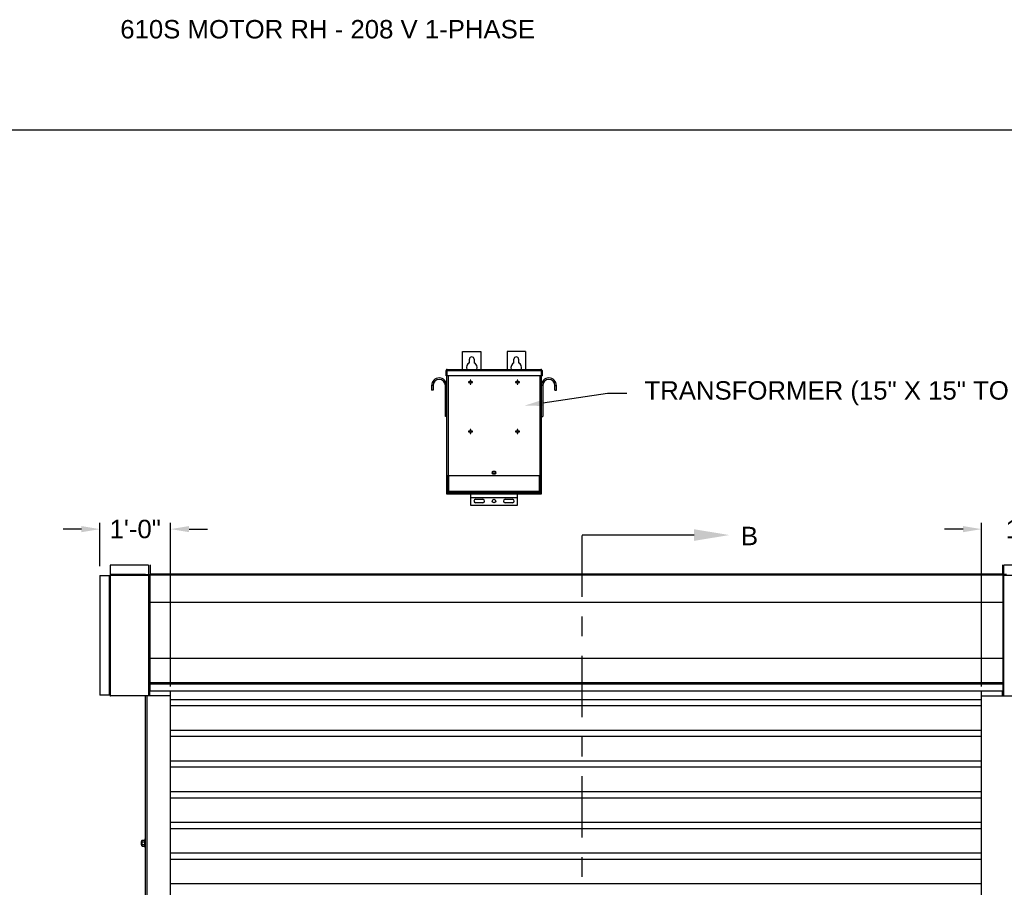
# Model space of a CAD drawing. Header units: inches. Extents: x 170 to 312, y 215 to 248.
# Tile 106 of 256: x 176.26 to 181.27, y 243.33 to 247.74. Entities that reach past the tile are written whole.
import ezdxf
from ezdxf import colors
from ezdxf.entities.mleader import LeaderData, LeaderLine
from ezdxf.math import Vec2, Vec3

# ---------------------------------------------------------------- set-up
doc = ezdxf.new("R2010")
doc.units = ezdxf.units.IN
doc.header["$LTSCALE"] = 0.25
doc.header["$MEASUREMENT"] = 0
doc.linetypes.add('CENTER', pattern=[2, 1.25, -0.25, 0.25, -0.25])
for name, color, linetype in [('208V 1-PHASE 60HZ VIA TRANSFORMER (190-207V RANGE)', 7, 'Continuous'), ('ANNOTATIONS', 1, 'Continuous'), ('MOTOR RH', 7, 'Continuous'), ('SECTION CUTS', 6, 'CENTER')]:
    doc.layers.add(name, color=color, linetype=linetype)
doc.styles.add('ARIAL', font='arial.ttf', dxfattribs={"height": 0.09375})
doc.styles.get("Standard").update_dxf_attribs({"font": 'romans.shx'})
doc.dimstyles.new('STANDARD$0', dxfattribs={"dimtxt": 0.09375, "dimasz": 0.09375, "dimexe": 0.03125, "dimexo": 0.046875, "dimgap": 0.09, "dimtad": 0, "dimtih": 1, "dimtoh": 1, "dimdec": 4, "dimzin": 0, "dimdsep": 46, "dimtxsty": 'ARIAL', "dimcen": 0.09, "dimadec": 0, "dimazin": 0, "dimtfac": 1, "dimtdec": 4, "dimtofl": 0, "dimtmove": 0, "dimatfit": 1, "dimfxl": 1, "dimtolj": 1, "dimtzin": 0, "dimarcsym": 0})

# ---------------------------------------------------------------- blocks, each defined once
blk = doc.blocks.new('*D17')
at = {"layer": 'ANNOTATIONS', "color": 0, "lineweight": -2, "transparency": 16777216}
for p, q in [((181.1541, 244.3469), (181.1541, 245.1801)), ((181.66, 244.959), (181.66, 245.1801)), ((181.0603, 245.1488), (180.9666, 245.1488)), ((181.7537, 245.1488), (181.8475, 245.1488))]:
    blk.add_line(p, q, dxfattribs=at)
at = {"layer": 'ANNOTATIONS', "color": 0, "transparency": 16777216}
for points in [[(181.0603, 245.1644), (181.0603, 245.1332), (181.1541, 245.1488)], [(181.7537, 245.1644), (181.7537, 245.1332), (181.66, 245.1488)]]:
    blk.add_solid(points, dxfattribs=at)
at = {"layer": 'defpoints', "color": 0, "transparency": 16777216}
for p in [(181.66, 245.1488), (181.66, 244.9122), (181.1541, 244.3)]:
    blk.add_point(p, dxfattribs=at)
at = {"layer": 'ANNOTATIONS', "color": 0, "transparency": 16777216, "insert": (181.407, 245.1488), "char_height": 0.09375, "attachment_point": 5, "style": 'ARIAL'}
blk.add_mtext('\\A1;1\'-6"', dxfattribs=at)
blk = doc.blocks.new('*D18')
at = {"layer": 'ANNOTATIONS', "color": 0, "lineweight": -2, "transparency": 16777216}
for p, q in [((176.6674, 244.9594), (176.6674, 245.1801)), ((177.0276, 244.3469), (177.0276, 245.1801)), ((176.5736, 245.1488), (176.4799, 245.1488)), ((177.1213, 245.1488), (177.2151, 245.1488))]:
    blk.add_line(p, q, dxfattribs=at)
at = {"layer": 'ANNOTATIONS', "color": 0, "transparency": 16777216}
for points in [[(176.5736, 245.1644), (176.5736, 245.1332), (176.6674, 245.1488)], [(177.1213, 245.1644), (177.1213, 245.1332), (177.0276, 245.1488)]]:
    blk.add_solid(points, dxfattribs=at)
at = {"layer": 'defpoints', "color": 0, "transparency": 16777216}
for p in [(177.0276, 245.1488), (176.6674, 244.9125), (177.0276, 244.3)]:
    blk.add_point(p, dxfattribs=at)
at = {"layer": 'ANNOTATIONS', "color": 0, "transparency": 16777216, "insert": (176.8475, 245.1488), "char_height": 0.09375, "attachment_point": 5, "style": 'ARIAL'}
blk.add_mtext('\\A1;1\'-0"', dxfattribs=at)

msp = doc.modelspace()

# ---------------------------------------------------------------- linework, layer by layer
at = {"layer": '208V 1-PHASE 60HZ VIA TRANSFORMER (190-207V RANGE)'}
for p, q in [((178.51317, 246.05303), (178.60692, 246.05303)), ((178.51317, 245.96227), (178.51317, 246.05303)), ((178.60692, 246.05303), (178.60692, 245.96227)), ((178.83348, 246.05303), (178.73973, 246.05303)), ((178.73973, 246.05303), (178.73973, 245.96227)), ((178.83348, 246.05303), (178.83348, 245.96227)), ((178.54833, 245.99571), (178.54833, 246.01397)), ((178.57176, 246.01397), (178.57176, 245.99571)), ((178.77489, 245.99571), (178.77489, 246.01397)), ((178.79833, 246.01397), (178.79833, 245.99571)), ((178.42915, 245.95616), (178.43214, 245.95616)), ((178.42915, 245.92907), (178.42915, 245.95616)), ((178.43214, 245.95616), (178.43214, 245.92907)), ((178.43258, 245.95616), (178.91407, 245.95616)), ((178.43258, 245.95616), (178.43258, 245.92907)), ((178.43309, 245.95794), (178.43309, 245.95839)), ((178.43526, 245.96227), (178.91139, 245.96227)), ((178.91356, 245.95839), (178.91356, 245.95794)), ((178.91407, 245.95616), (178.91407, 245.92907)), ((178.9175, 245.95616), (178.91451, 245.95616)), ((178.91451, 245.95616), (178.91451, 245.92907)), ((178.9175, 245.95616), (178.9175, 245.92907)), ((178.43214, 245.92907), (178.42915, 245.92907)), ((178.91407, 245.92907), (178.43258, 245.92907)), ((178.43309, 245.32647), (178.43309, 245.92907)), ((178.4392, 245.92907), (178.4392, 245.42022)), ((178.55269, 245.89828), (178.54396, 245.89828)), ((178.54396, 245.89828), (178.54396, 245.89529)), ((178.54396, 245.89529), (178.55269, 245.89529)), ((178.55269, 245.90701), (178.55269, 245.89828)), ((178.55568, 245.90701), (178.55269, 245.90701)), ((178.55269, 245.89529), (178.55269, 245.88656)), ((178.55269, 245.88656), (178.55568, 245.88656)), ((178.55568, 245.89828), (178.55568, 245.90701)), ((178.56441, 245.89828), (178.55568, 245.89828)), ((178.55568, 245.88656), (178.55568, 245.89529)), ((178.55568, 245.89529), (178.56441, 245.89529)), ((178.56441, 245.89529), (178.56441, 245.89828)), ((178.79097, 245.89828), (178.78224, 245.89828)), ((178.78224, 245.89828), (178.78224, 245.89529)), ((178.78224, 245.89529), (178.79097, 245.89529)), ((178.79396, 245.90701), (178.79097, 245.90701)), ((178.79097, 245.90701), (178.79097, 245.89828)), ((178.79097, 245.89529), (178.79097, 245.88656)), ((178.79097, 245.88656), (178.79396, 245.88656)), ((178.79396, 245.89828), (178.79396, 245.90701)), ((178.80269, 245.89828), (178.79396, 245.89828)), ((178.79396, 245.89529), (178.80269, 245.89529)), ((178.79396, 245.88656), (178.79396, 245.89529)), ((178.80269, 245.89529), (178.80269, 245.89828)), ((178.90745, 245.42022), (178.90745, 245.92907)), ((178.91356, 245.92907), (178.91356, 245.32647)), ((178.91451, 245.92907), (178.9175, 245.92907)), ((178.36307, 245.8796), (178.35559, 245.8796)), ((178.35559, 245.8796), (178.35559, 245.85585)), ((178.36307, 245.85585), (178.35559, 245.85585)), ((178.36307, 245.8796), (178.36307, 245.85585)), ((178.42562, 245.72303), (178.42562, 245.8796)), ((178.42562, 245.8796), (178.43309, 245.8796)), ((178.92103, 245.8796), (178.91356, 245.8796)), ((178.92103, 245.8796), (178.92103, 245.72303)), ((178.98358, 245.8796), (178.99106, 245.8796)), ((178.98358, 245.85585), (178.98358, 245.8796)), ((178.98358, 245.85585), (178.99106, 245.85585)), ((178.99106, 245.85585), (178.99106, 245.8796)), ((178.43309, 245.72303), (178.42562, 245.72303)), ((178.91356, 245.72303), (178.92103, 245.72303)), ((178.55269, 245.64765), (178.54396, 245.64765)), ((178.54396, 245.64765), (178.54396, 245.64467)), ((178.54396, 245.64467), (178.55269, 245.64467)), ((178.55568, 245.65638), (178.55269, 245.65638)), ((178.55269, 245.65638), (178.55269, 245.64765)), ((178.55269, 245.64467), (178.55269, 245.63593)), ((178.55269, 245.63593), (178.55568, 245.63593)), ((178.55568, 245.64765), (178.55568, 245.65638)), ((178.56441, 245.64765), (178.55568, 245.64765)), ((178.55568, 245.63593), (178.55568, 245.64467)), ((178.55568, 245.64467), (178.56441, 245.64467)), ((178.56441, 245.64467), (178.56441, 245.64765)), ((178.79097, 245.64765), (178.78224, 245.64765)), ((178.78224, 245.64765), (178.78224, 245.64467)), ((178.78224, 245.64467), (178.79097, 245.64467)), ((178.79097, 245.65638), (178.79097, 245.64765)), ((178.79396, 245.65638), (178.79097, 245.65638)), ((178.79097, 245.64467), (178.79097, 245.63593)), ((178.79097, 245.63593), (178.79396, 245.63593)), ((178.79396, 245.64765), (178.79396, 245.65638)), ((178.80269, 245.64765), (178.79396, 245.64765)), ((178.79396, 245.63593), (178.79396, 245.64467)), ((178.79396, 245.64467), (178.80269, 245.64467)), ((178.80269, 245.64467), (178.80269, 245.64765)), ((178.67918, 245.44171), (178.66747, 245.44171)), ((178.66747, 245.42999), (178.67918, 245.42999)), ((178.91356, 245.42022), (178.43309, 245.42022)), ((178.43608, 245.42022), (178.43608, 245.32647)), ((178.43608, 245.41482), (178.43834, 245.41482)), ((178.43834, 245.42022), (178.43834, 245.34267)), ((178.44226, 245.42022), (178.44226, 245.34267)), ((178.90439, 245.34267), (178.90439, 245.42022)), ((178.90831, 245.34267), (178.90831, 245.42022)), ((178.90831, 245.41482), (178.91057, 245.41482)), ((178.91057, 245.32647), (178.91057, 245.42022)), ((178.43309, 245.3421), (178.43608, 245.3421)), ((178.43834, 245.34267), (178.90831, 245.34267)), ((178.43895, 245.33835), (178.43895, 245.3407)), ((178.4392, 245.32647), (178.4392, 245.33694)), ((178.43989, 245.33963), (178.43989, 245.33835)), ((178.44133, 245.33875), (178.44133, 245.34267)), ((178.44133, 245.33875), (178.90533, 245.33875)), ((178.44301, 245.33522), (178.44301, 245.33428)), ((178.44301, 245.33522), (178.90364, 245.33522)), ((178.44301, 245.33428), (178.90364, 245.33428)), ((178.46867, 245.33875), (178.46867, 245.33522)), ((178.5273, 245.33835), (178.46867, 245.33835)), ((178.50777, 245.33821), (178.50777, 245.33522)), ((178.50777, 245.33821), (178.62013, 245.33821)), ((178.5273, 245.33875), (178.5273, 245.33821)), ((178.56395, 245.33875), (178.56395, 245.33522)), ((178.6006, 245.33821), (178.6006, 245.33875)), ((178.74605, 245.33835), (178.6006, 245.33835)), ((178.62013, 245.33522), (178.62013, 245.33821)), ((178.72652, 245.33821), (178.72652, 245.33522)), ((178.72652, 245.33821), (178.83888, 245.33821)), ((178.74605, 245.33875), (178.74605, 245.33821)), ((178.7827, 245.33875), (178.7827, 245.33522)), ((178.81935, 245.33821), (178.81935, 245.33875)), ((178.87798, 245.33835), (178.81935, 245.33835)), ((178.83888, 245.33522), (178.83888, 245.33821)), ((178.87798, 245.33522), (178.87798, 245.33875)), ((178.88231, 245.33875), (178.88231, 245.33522)), ((178.88231, 245.33428), (178.88231, 245.32647)), ((178.90364, 245.33522), (178.90364, 245.33428)), ((178.90533, 245.34267), (178.90533, 245.33875)), ((178.90676, 245.33963), (178.90676, 245.33835)), ((178.90745, 245.33694), (178.90745, 245.32647)), ((178.9077, 245.33835), (178.9077, 245.3407)), ((178.91057, 245.3421), (178.91356, 245.3421)), ((178.91356, 245.32647), (178.43309, 245.32647)), ((178.55614, 245.26843), (178.55614, 245.32647)), ((178.79051, 245.30825), (178.55614, 245.30825)), ((178.79051, 245.30737), (178.55614, 245.30737)), ((178.57958, 245.30065), (178.61668, 245.30065)), ((178.61668, 245.28307), (178.57958, 245.28307)), ((178.72997, 245.30065), (178.76708, 245.30065)), ((178.76708, 245.28307), (178.72997, 245.28307)), ((178.79051, 245.32647), (178.79051, 245.26843)), ((178.79051, 245.26843), (178.55614, 245.26843))]:
    msp.add_line(p, q, dxfattribs=at)
for centre, radius in [((178.67333, 245.43585), 0.00586), ((178.67333, 245.29186), 0.00879)]:
    msp.add_circle(centre, radius, dxfattribs=at)
for centre, radius, start, end in [((178.56004, 245.971), 0.02734, 115.37693, 198.62143), ((178.56004, 246.01397), 0.01172, 0, 180), ((178.56004, 245.971), 0.02734, 341.37854, 64.62303), ((178.78661, 245.971), 0.02734, 115.37693, 198.62143), ((178.78661, 246.01397), 0.01172, 0, 180), ((178.78661, 245.971), 0.02734, 341.37854, 64.62303), ((178.39434, 245.8796), 0.03875, 0, 180), ((178.39434, 245.8796), 0.03128, 0, 180), ((178.95231, 245.8796), 0.03875, 0, 180), ((178.95231, 245.8796), 0.03127, 0, 180), ((178.66747, 245.43585), 0.00586, 90, 270), ((178.67918, 245.43585), 0.00586, 270, 90), ((178.44301, 245.33835), 0.00406, 180, 270), ((178.44301, 245.33835), 0.00313, 180, 270), ((178.90364, 245.33835), 0.00313, 270, 0), ((178.90364, 245.33835), 0.00406, 270, 0), ((178.57958, 245.29186), 0.00879, 90, 270), ((178.61668, 245.29186), 0.00879, 270, 90), ((178.72997, 245.29186), 0.00879, 90, 270), ((178.76708, 245.29186), 0.00879, 270, 90)]:
    msp.add_arc(centre, radius, start, end, dxfattribs=at)
for points, knots in [([(178.43526, 245.96227), (178.43446, 245.96227), (178.43366, 245.96211), (178.43218, 245.9615), (178.43151, 245.96105), (178.43037, 245.95992), (178.42992, 245.95924), (178.42931, 245.95776), (178.42915, 245.95696), (178.42915, 245.95616)], [0, 0, 0, 0, 0.25, 0.25, 0.5, 0.5, 0.75, 0.75, 1, 1, 1, 1]), ([(178.43325, 245.9585), (178.43318, 245.95846), (178.43277, 245.9582), (178.43229, 245.95737), (178.43219, 245.95656), (178.43214, 245.95616)], [0, 0, 0, 0, 0.0891638, 0.5445851, 1, 1, 1, 1]), ([(178.43258, 245.95616), (178.4328, 245.95696), (178.43303, 245.95776), (178.43347, 245.95924), (178.4337, 245.95992), (178.43414, 245.96105), (178.43437, 245.9615), (178.43482, 245.96211), (178.43504, 245.96227), (178.43526, 245.96227)], [0, 0, 0, 0, 0.25, 0.25, 0.5, 0.5, 0.75, 0.75, 1, 1, 1, 1]), ([(178.91139, 245.96227), (178.91161, 245.96227), (178.91183, 245.96211), (178.91228, 245.9615), (178.91251, 245.96105), (178.91295, 245.95992), (178.91318, 245.95924), (178.91362, 245.95776), (178.91385, 245.95696), (178.91407, 245.95616)], [0, 0, 0, 0, 0.25, 0.25, 0.5, 0.5, 0.75, 0.75, 1, 1, 1, 1]), ([(178.9175, 245.95616), (178.9175, 245.95696), (178.91734, 245.95776), (178.91673, 245.95924), (178.91628, 245.95992), (178.91514, 245.96105), (178.91447, 245.9615), (178.91299, 245.96211), (178.91219, 245.96227), (178.91139, 245.96227)], [0, 0, 0, 0, 0.25, 0.25, 0.5, 0.5, 0.75, 0.75, 1, 1, 1, 1]), ([(178.91451, 245.95616), (178.91446, 245.95656), (178.91436, 245.95737), (178.91388, 245.9582), (178.91347, 245.95846), (178.9134, 245.9585)], [0, 0, 0, 0, 0.4554149, 0.9108362, 1, 1, 1, 1]), ([(178.44226, 245.34267), (178.44175, 245.34271), (178.44124, 245.34275), (178.44029, 245.34282), (178.43985, 245.34286), (178.43912, 245.34293), (178.43883, 245.34297), (178.43844, 245.34304), (178.43834, 245.34308), (178.43834, 245.34311)], [0, 0, 0, 0, 0.25, 0.25, 0.5, 0.5, 0.75, 0.75, 1, 1, 1, 1]), ([(178.43834, 245.34267), (178.4384, 245.34216), (178.43851, 245.34112), (178.43943, 245.33985), (178.44043, 245.33907), (178.44113, 245.33896), (178.44133, 245.33893)], [0, 0, 0, 0, 0.2962227, 0.5924445, 0.8886662, 1, 1, 1, 1]), ([(178.90831, 245.34311), (178.90831, 245.34308), (178.90821, 245.34304), (178.90782, 245.34297), (178.90753, 245.34293), (178.9068, 245.34286), (178.90636, 245.34282), (178.90542, 245.34275), (178.9049, 245.34271), (178.90439, 245.34267)], [0, 0, 0, 0, 0.25, 0.25, 0.5, 0.5, 0.75, 0.75, 1, 1, 1, 1]), ([(178.90533, 245.33893), (178.90552, 245.33896), (178.90622, 245.33907), (178.90722, 245.33985), (178.90814, 245.34112), (178.90825, 245.34216), (178.90831, 245.34267)], [0, 0, 0, 0, 0.1113338, 0.4075555, 0.7037773, 1, 1, 1, 1])]:
    msp.add_open_spline(points, degree=3, knots=knots, dxfattribs=at)
at = {"layer": 'defpoints'}
msp.add_lwpolyline([(189.05875, 234.44685), (169.58887, 234.44685), (169.58887, 247.18196), (189.05875, 247.18196)], close=True, dxfattribs=at)
at = {"layer": 'MOTOR RH'}
for p, q in [((176.72064, 244.96582), (176.72064, 244.30293)), ((176.9146, 244.96582), (176.9146, 244.91812)), ((176.92309, 244.96661), (176.92309, 244.91812)), ((181.26274, 244.91812), (181.26274, 244.96661)), ((181.267, 244.91812), (181.267, 244.96582)), ((176.66735, 244.91253), (176.72064, 244.91253)), ((176.7153, 244.91253), (176.7153, 244.30293)), ((176.71851, 244.30293), (176.71851, 244.91253)), ((176.89966, 244.91787), (176.72064, 244.91787)), ((176.72064, 244.91466), (176.9146, 244.91466)), ((176.89966, 244.91466), (176.89966, 244.91812)), ((176.89966, 244.91812), (176.92309, 244.91812)), ((176.90819, 244.91466), (176.90819, 244.91812)), ((176.9146, 244.91466), (176.9146, 244.3)), ((176.9146, 244.91386), (176.92309, 244.91386)), ((181.26274, 244.91865), (176.92309, 244.91865)), ((181.26274, 244.91519), (176.92309, 244.91519)), ((176.92309, 244.32505), (176.92309, 244.91519)), ((181.28194, 244.91812), (181.26274, 244.91812)), ((181.26274, 244.91519), (181.26274, 244.32505)), ((181.26274, 244.91386), (181.267, 244.91386)), ((181.267, 244.29919), (181.267, 244.91466)), ((181.267, 244.91466), (181.60633, 244.91466)), ((181.26274, 244.7758), (176.92309, 244.7758)), ((181.26274, 244.48955), (176.92309, 244.48955)), ((176.9146, 244.3685), (176.92309, 244.3685)), ((176.91801, 244.31279), (176.91801, 244.35542)), ((176.91801, 244.34775), (176.92098, 244.34775)), ((176.91801, 244.33604), (176.92098, 244.33604)), ((176.92098, 244.3), (176.92098, 244.3685)), ((176.92309, 244.3664), (176.92098, 244.3664)), ((181.26274, 244.36687), (176.92309, 244.36687)), ((181.26274, 244.3685), (181.267, 244.3685)), ((181.26359, 244.34874), (181.26274, 244.34874)), ((181.26359, 244.3431), (181.26274, 244.3431)), ((181.26359, 244.32846), (181.26274, 244.32846)), ((181.26359, 244.31279), (181.26359, 244.35542)), ((176.72063, 244.30293), (176.66735, 244.30293)), ((177.02755, 244.3), (176.72239, 244.3)), ((176.89966, 240.38253), (176.89966, 244.3)), ((176.90819, 240.38253), (176.90819, 244.3)), ((176.91801, 244.32239), (176.92098, 244.32239)), ((176.91801, 244.32045), (176.92098, 244.32045)), ((177.02755, 240.10529), (177.02755, 244.32505)), ((177.02755, 244.28138), (181.15405, 244.28138)), ((181.15405, 240.10529), (181.15405, 244.32505)), ((181.15405, 244.3), (181.267, 244.3)), ((181.26062, 244.3), (181.26062, 244.32505)), ((181.26359, 244.31946), (181.26062, 244.31946)), ((181.267, 244.29919), (181.60633, 244.29919)), ((177.02755, 244.25013), (181.15405, 244.25013)), ((177.02755, 244.12513), (181.15405, 244.12513)), ((177.02755, 244.09388), (181.15405, 244.09388)), ((177.02755, 243.96888), (181.15405, 243.96888)), ((177.02755, 243.93763), (181.15405, 243.93763)), ((177.02755, 243.81263), (181.15405, 243.81263)), ((177.02755, 243.78138), (181.15405, 243.78138)), ((177.02755, 243.65638), (181.15405, 243.65638)), ((177.02755, 243.62513), (181.15405, 243.62513)), ((176.8775, 243.55724), (176.8775, 243.54221)), ((176.87851, 243.55825), (176.87851, 243.5412)), ((176.88097, 243.56251), (176.88097, 243.53694)), ((176.88268, 243.56449), (176.89454, 243.56449)), ((176.88268, 243.55711), (176.89454, 243.55711)), ((176.88268, 243.54234), (176.89454, 243.54234)), ((176.88268, 243.53496), (176.89454, 243.53496)), ((176.89625, 243.57104), (176.89625, 243.52841)), ((176.89625, 243.55825), (176.89625, 243.5608)), ((177.02755, 243.50013), (181.15405, 243.50013)), ((177.02755, 243.46888), (181.15405, 243.46888)), ((177.02755, 243.34388), (181.15405, 243.34388))]:
    msp.add_line(p, q, dxfattribs=at)
for radius in [0.00213, 0.00133]:
    msp.add_arc((176.72064, 244.91253), radius, 90, 180, dxfattribs=at)
for points in [[(176.9146, 244.96582), (176.72064, 244.96582)], [(181.60633, 244.96582), (181.267, 244.96582)], [(176.66735, 244.91253), (176.66735, 244.30293)], [(176.91801, 244.35542), (176.9146, 244.35542)], [(181.26274, 244.35929), (176.92309, 244.35929)], [(181.267, 244.35542), (181.26359, 244.35542)], [(176.9146, 244.31279), (176.91801, 244.31279)], [(176.92309, 244.32505), (181.26274, 244.32505)], [(181.26359, 244.31279), (181.267, 244.31279)], [(176.87851, 243.55825), (176.8775, 243.55724)], [(176.8775, 243.54221), (176.87851, 243.5412)], [(176.88097, 243.55825), (176.87851, 243.55825)], [(176.87851, 243.5412), (176.88097, 243.5412)], [(176.88268, 243.56449), (176.88097, 243.56251)], [(176.88097, 243.53694), (176.88268, 243.53496)], [(176.89625, 243.56251), (176.89454, 243.56449)], [(176.89454, 243.53496), (176.89625, 243.53694)], [(176.89966, 243.57104), (176.89625, 243.57104)], [(176.89625, 243.5412), (176.89625, 243.5412)], [(176.89625, 243.52841), (176.89966, 243.52841)]]:
    msp.add_open_spline(points, degree=1, dxfattribs=at)
for points, knots in [([(176.71851, 244.30293), (176.71854, 244.30258), (176.71862, 244.30187), (176.7192, 244.30095), (176.72004, 244.30029), (176.72084, 244.30002), (176.72132, 244.3), (176.72144, 244.3)], [0, 0, 0, 0, 0.2297562, 0.4595704, 0.6893926, 0.919238, 1, 1, 1, 1]), ([(176.72239, 244.3), (176.72226, 244.30004), (176.72199, 244.30011), (176.72159, 244.30069), (176.72118, 244.30153), (176.72087, 244.30233), (176.72069, 244.30281), (176.72064, 244.30293)], [0, 0, 0, 0, 0.2297497, 0.4595675, 0.6893808, 0.9192412, 1, 1, 1, 1]), ([(176.88097, 243.5608), (176.88104, 243.56132), (176.88117, 243.56237), (176.88193, 243.56359), (176.88251, 243.56429), (176.88268, 243.56449)], [0, 0, 0, 0, 0.40629469, 0.8272685, 1, 1, 1, 1]), ([(176.88268, 243.55711), (176.88223, 243.55768), (176.88132, 243.55885), (176.88097, 243.56013), (176.88097, 243.56078), (176.88097, 243.5608)], [0, 0, 0, 0, 0.4843315, 0.9863252, 1, 1, 1, 1]), ([(176.88097, 243.54973), (176.88097, 243.54989), (176.88098, 243.551), (176.88126, 243.55307), (176.88195, 243.55535), (176.8825, 243.55667), (176.88268, 243.55711)], [0, 0, 0, 0, 0.0665352, 0.4352862, 0.8145477, 1, 1, 1, 1]), ([(176.88268, 243.54234), (176.88242, 243.54297), (176.88182, 243.54445), (176.88113, 243.54691), (176.88102, 243.54878), (176.88097, 243.54973)], [0, 0, 0, 0, 0.2654613, 0.6280785, 1, 1, 1, 1]), ([(176.88097, 243.53865), (176.88104, 243.53917), (176.88117, 243.54022), (176.88193, 243.54144), (176.88251, 243.54214), (176.88268, 243.54234)], [0, 0, 0, 0, 0.4062945, 0.8272686, 1, 1, 1, 1]), ([(176.88268, 243.53496), (176.88223, 243.53553), (176.88132, 243.5367), (176.88097, 243.53798), (176.88097, 243.53863), (176.88097, 243.53865)], [0, 0, 0, 0, 0.4843323, 0.9863252, 1, 1, 1, 1]), ([(176.89625, 243.5608), (176.89618, 243.56132), (176.89605, 243.56237), (176.89529, 243.56359), (176.89471, 243.56429), (176.89454, 243.56449)], [0, 0, 0, 0, 0.4062869, 0.82727, 1, 1, 1, 1]), ([(176.89454, 243.55711), (176.89499, 243.55768), (176.8959, 243.55885), (176.89625, 243.56013), (176.89625, 243.56078), (176.89625, 243.5608)], [0, 0, 0, 0, 0.4843418, 0.9863253, 1, 1, 1, 1]), ([(176.89625, 243.54973), (176.89625, 243.54989), (176.89624, 243.551), (176.89595, 243.55307), (176.89527, 243.55535), (176.89472, 243.55667), (176.89454, 243.55711)], [0, 0, 0, 0, 0.0665352, 0.4352862, 0.8145477, 1, 1, 1, 1]), ([(176.89454, 243.54234), (176.8948, 243.54297), (176.8954, 243.54445), (176.89609, 243.54691), (176.89619, 243.54878), (176.89625, 243.54973)], [0, 0, 0, 0, 0.2654595, 0.6280849, 1, 1, 1, 1]), ([(176.89625, 243.53865), (176.89618, 243.53917), (176.89605, 243.54022), (176.89529, 243.54144), (176.89471, 243.54214), (176.89454, 243.54234)], [0, 0, 0, 0, 0.40628648, 0.82726969, 1, 1, 1, 1]), ([(176.89454, 243.53496), (176.89499, 243.53553), (176.8959, 243.5367), (176.89625, 243.53798), (176.89625, 243.53863), (176.89625, 243.53865)], [0, 0, 0, 0, 0.4843415, 0.9863242, 1, 1, 1, 1])]:
    msp.add_open_spline(points, degree=3, knots=knots, dxfattribs=at)
at = {"layer": 'SECTION CUTS'}
msp.add_line((179.12176, 239.90334), (179.12176, 245.11861), dxfattribs=at)

# ---------------------------------------------------------------- texts
at = {"layer": 'ANNOTATIONS', "insert": (176.77122, 247.74099), "char_height": 0.09375, "width": 6.6097632, "attachment_point": 1, "line_spacing_factor": 0.86134, "style": 'ARIAL'}
msp.add_mtext('610S MOTOR RH - 208 V 1-PHASE', dxfattribs=at)
at = {"layer": 'SECTION CUTS', "style": 'ARIAL'}
msp.add_text('B', height=0.09375, dxfattribs=at).set_placement((179.92979, 245.06692))

# ---------------------------------------------------------------- dimensions: what is measured, and where the dimension line sits
at = {"layer": 'ANNOTATIONS'}
for base, p1, p2, text, picture, middle in [((177.02755, 245.14882), (176.66735, 244.91253), (177.02755, 244.3), '1\'-0"', '*D18', (176.84745, 245.14882)), ((181.65999, 245.14882), (181.15405, 244.3), (181.65999, 244.91215), '1\'-6"', '*D17', (181.40702, 245.14882))]:
    dim = msp.add_linear_dim(base=base, p1=p1, p2=p2, text=text, dimstyle='STANDARD$0', dxfattribs=at)
    dim.commit()
    dim.dimension.update_dxf_attribs({"geometry": picture, "text_midpoint": middle, "dimtype": 160})

# ---------------------------------------------------------------- leaders
ml = msp.add_multileader_mtext('Standard', dxfattribs=at)
ml.set_content('TRANSFORMER (15" X 15" TO 20" X 15")', color=256, style='ARIAL')
ml.set_leader_properties()
ml.build(insert=Vec2(0, 0))
ml.multileader.update_dxf_attribs({"dogleg_length": 0.36, "arrow_head_size": 0.09375})
ctx = ml.context
ctx.base_point, ctx.char_height, ctx.arrow_head_size, ctx.landing_gap_size, ctx.plane_origin = Vec3(179.34914, 245.84122), 0.09375, 0.09375, 0.09, Vec3(178.56411, 245.40799)
notes = []
notes.append((ctx, [(0, (1, 1, 0), (179.25119, 245.84122), (1, 0), 0.09796, [(0, [(178.82849, 245.77734)], 0, [])])]))
ctx.mtext.insert, ctx.mtext.flow_direction = Vec3(179.43914, 245.90187), 5
at = {"layer": 'SECTION CUTS'}
ml = msp.add_multileader_mtext('Standard', dxfattribs=at)
ml.set_content('', color=256)
ml.set_leader_properties()
ml.build(insert=Vec2(0, 0))
ml.multileader.update_dxf_attribs({"dogleg_length": 0, "arrow_head_size": 0.18})
ctx = ml.context
ctx.base_point, ctx.char_height, ctx.arrow_head_size, ctx.landing_gap_size, ctx.plane_origin, ctx.plane_x_axis, ctx.plane_y_axis = Vec3(179.12176, 245.11861), 0.18, 0.18, 0, Vec3(179.87129, 245.11861), Vec3(0, 1), Vec3(-1, 0)
notes.append((ctx, [(0, (1, 1, 0), (179.12176, 245.11861), (1, 0), 0, [(0, [(179.87129, 245.11861)], 0, [])])]))
ctx.mtext.insert, ctx.mtext.text_direction, ctx.mtext.rotation, ctx.mtext.flow_direction = Vec3(179.03176, 245.11861), Vec3(0, 1), 1.5707963, 5
for ctx, leaders in notes:
    for number, flags, end, landing, length, lines in leaders:
        leader = LeaderData()
        leader.index, (leader.has_last_leader_line, leader.has_dogleg_vector, leader.attachment_direction) = number, flags
        leader.last_leader_point, leader.dogleg_vector, leader.dogleg_length = Vec3(end), Vec3(landing), length
        for number, points, colour, breaks in lines:
            line = LeaderLine()
            line.index, line.vertices, line.color, line.breaks = number, Vec3.list(points), colors.encode_raw_color(colour), breaks
            leader.lines.append(line)
        ctx.leaders.append(leader)

doc.saveas('drawing.dxf')
